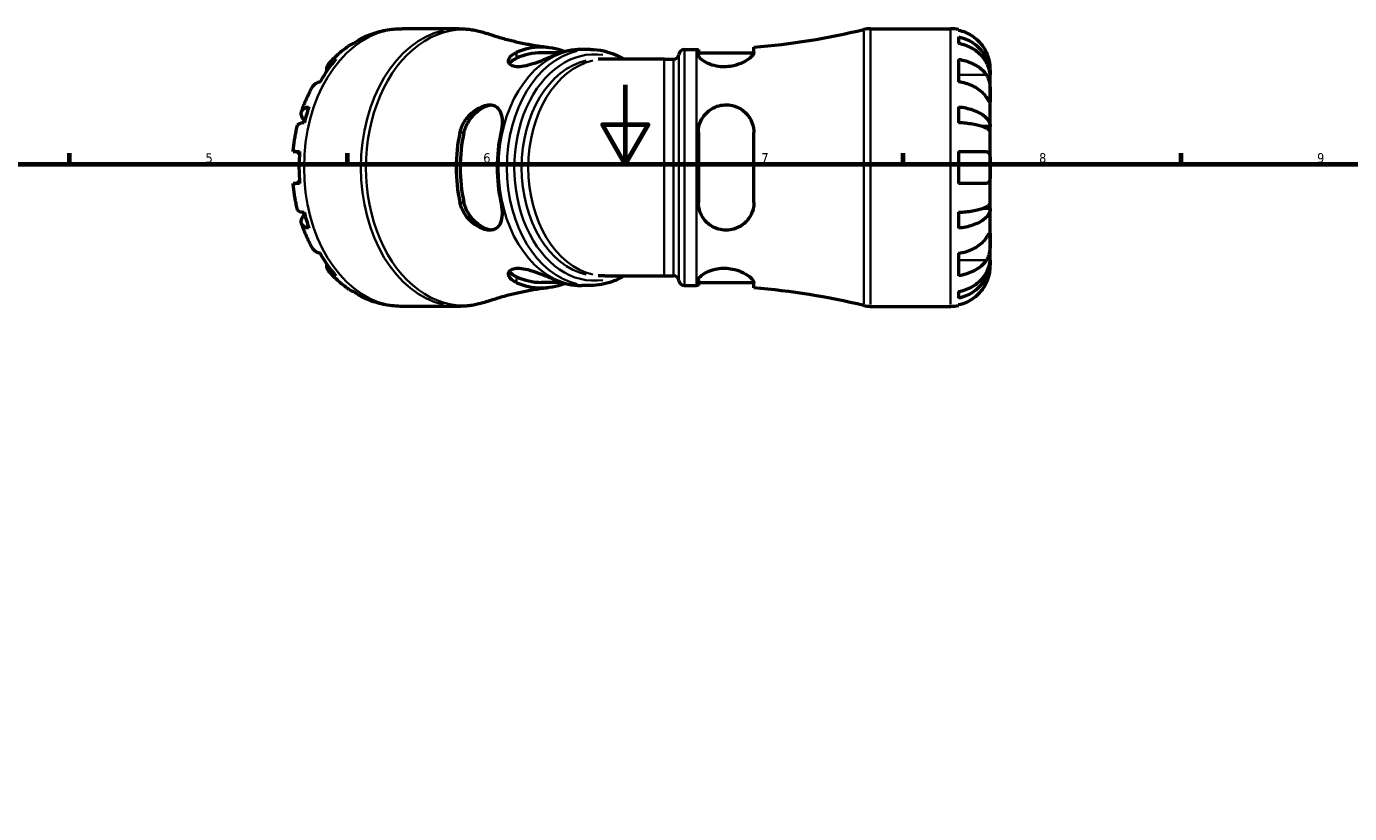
# Model space of a CAD drawing. Header units: millimetres. Extents: x -142 to 923, y -268 to 691.
# Tile 8 of 13: x 270 to 603, y 410 to 609. Entities that reach past the tile are written whole.
import ezdxf

# ---------------------------------------------------------------- set-up
doc = ezdxf.new("R2010")
doc.units = ezdxf.units.MM
for name, color, linetype, lineweight in [('Border (ANSI)', 7, 'Continuous', 70), ('Visible (ANSI)', 7, 'Continuous', 50), ('Visible Narrow (ANSI)', 7, 'Continuous', 35)]:
    doc.layers.add(name, color=color, linetype=linetype, lineweight=lineweight)
doc.styles.add('Note Text (ANSI)', font='tahoma.ttf')

# ---------------------------------------------------------------- blocks, each defined once
blk = doc.blocks.new('Borders Default Border')
at = {"layer": 'Border (ANSI)'}
for p, q in [((280.33, 574), (280.33, 576.8)), ((350.42, 574), (350.42, 576.8)), ((490.58, 574), (490.58, 576.8)), ((560.67, 574), (560.67, 576.8))]:
    blk.add_line(p, q, dxfattribs=at)
at = {"layer": 'Border (ANSI)', "flags": 128}
for points in [[(420.5, 594), (420.5, 574), (414.73, 584), (426.27, 584), (420.5, 574)], [(20, 20), (20, 574), (821, 574), (821, 20), (20, 20)]]:
    blk.add_lwpolyline(points, dxfattribs=at)
at = {"layer": 'Border (ANSI)', "color": 5, "true_color": 0x0000ff, "char_height": 2.4, "attachment_point": 7, "style": 'Note Text (ANSI)'}
for s, insert in [('5', (314.67, 574.35)), ('6', (384.69, 574.35)), ('7', (454.8, 574.4)), ('8', (524.84, 574.35)), ('9', (594.92, 574.35))]:
    blk.add_mtext(s, dxfattribs=dict(at, insert=insert))

msp = doc.modelspace()

# ---------------------------------------------------------------- linework, layer by layer
at = {"layer": 'Visible (ANSI)'}
for p, q in [((378.55, 608.18), (364.24, 608.18)), ((482.29, 608.18), (502.52, 608.18)), ((504.52, 607.98), (504.52, 607.75)), ((504.52, 606.1), (504.52, 604.44)), ((404.37, 602.13), (399.32, 602.13)), ((411.69, 602.93), (409.54, 602.93)), ((415.33, 600.48), (413.66, 600.48)), ((430.27, 600.48), (415.33, 600.48)), ((430.27, 600.48), (432.64, 600.48)), ((435.41, 602.93), (438.45, 602.93)), ((438.91, 602.93), (438.91, 601.6)), ((438.91, 602.13), (452.91, 602.13)), ((452.91, 602.21), (452.91, 603.52)), ((504.52, 600.45), (504.52, 594.79)), ((512.52, 596.57), (512.52, 598.18)), ((512.52, 596.57), (512.49, 596.57)), ((512.52, 595.96), (512.52, 596.57)), ((512.52, 590.86), (512.52, 595.96)), ((512.52, 583.48), (512.52, 590.86)), ((504.52, 588.47), (504.52, 584.47)), ((438.91, 581.98), (438.91, 564.38)), ((452.91, 564.38), (452.91, 581.98)), ((512.52, 583.48), (510.61, 583.48)), ((512.52, 582), (512.52, 583.48)), ((512.52, 573.18), (512.52, 582)), ((336.74, 577.18), (338.39, 577.18)), ((504.52, 577.18), (504.52, 569.18)), ((504.52, 577.18), (511.56, 577.18)), ((512.52, 564.36), (512.52, 573.18)), ((338.39, 569.18), (336.74, 569.18)), ((511.56, 569.18), (504.52, 569.18)), ((512.52, 562.88), (512.52, 564.36)), ((504.52, 561.89), (504.52, 557.88)), ((512.52, 562.88), (510.61, 562.88)), ((512.52, 555.5), (512.52, 562.88)), ((512.52, 550.4), (512.52, 555.5)), ((504.52, 551.56), (504.52, 545.91)), ((512.52, 549.79), (512.49, 549.79)), ((512.52, 549.79), (512.52, 550.4)), ((512.52, 548.18), (512.52, 549.79)), ((404.37, 544.23), (399.32, 544.23)), ((415.33, 545.88), (413.66, 545.88)), ((415.33, 545.88), (430.27, 545.88)), ((430.27, 545.88), (432.64, 545.88)), ((438.91, 544.76), (438.91, 543.43)), ((438.91, 544.23), (452.91, 544.23)), ((452.91, 542.84), (452.91, 544.15)), ((411.69, 543.43), (409.54, 543.43)), ((435.41, 543.43), (438.45, 543.43)), ((504.52, 541.92), (504.52, 540.26)), ((378.55, 538.18), (364.24, 538.18)), ((482.29, 538.18), (502.52, 538.18)), ((504.52, 538.61), (504.52, 538.38))]:
    msp.add_line(p, q, dxfattribs=at)
for centre, radius, start, end in [((438.45, 781.53), 178.6, 274.644, 283.6603), ((482.29, 601.18), 7, 90, 103.6603), ((502.52, 598.18), 10, 78.463, 90), ((432.64, 601.88), 1.4, 270, 352.8192), ((435.41, 601.53), 1.4, 90, 172.8192), ((438.45, 781.53), 178.6, 270, 270.1476), ((432.64, 544.48), 1.4, 7.1808, 90), ((435.41, 544.83), 1.4, 187.1808, 270), ((438.45, 364.83), 178.6, 89.8524, 90), ((438.45, 364.83), 178.6, 76.3397, 85.356), ((482.29, 545.18), 7, 256.3397, 270), ((502.52, 548.18), 10, 270, 281.537)]:
    msp.add_arc(centre, radius, start, end, dxfattribs=at)
for centre, major_axis, start_param, end_param in [((362.83, 573.18), (0, 34.8), 0.330319, 0.455079), ((399.32, 573.18), (0, 30.34), 6.007526, 6.577497), ((362.83, 573.18), (0, -34.8), 3.811787, 4.042195), ((399.32, 573.18), (0, 28.95), 0, 0.30886), ((409.22, 573.18), (0, 29.75), 6.28061, 6.58347), ((362.83, 573.18), (0, -34.8), 4.25731, 4.38207), ((399.32, 573.18), (0, 30.34), 1.276485, 1.865108), ((399.32, 573.18), (0, 28.95), 1.261937, 1.879656), ((409.22, 573.18), (0, -29.75), 4.412104, 5.012674), ((362.83, 573.18), (0, -34.8), 4.597185, 4.827593), ((362.83, 573.18), (0, -34.8), 5.042708, 5.167468), ((362.83, 573.18), (0, -34.8), 5.382583, 5.612991), ((399.32, 573.18), (0, -28.95), 5.974326, 6.283185), ((399.32, 573.18), (0, -30.34), 5.988874, 6.558844), ((409.22, 573.18), (0, -29.75), 5.9829, 6.285761), ((362.83, 573.18), (0, -34.8), 5.828106, 5.952867)]:
    msp.add_ellipse(centre, major_axis=major_axis, ratio=0.707107, start_param=start_param, end_param=end_param, dxfattribs=at)
for points, knots in [([(354.13, 605.82), (354.75, 606.12), (355.39, 606.4), (356.69, 606.89), (357.35, 607.11), (358.69, 607.5), (359.37, 607.66), (360.75, 607.92), (361.44, 608.02), (362.84, 608.15), (363.54, 608.18), (364.24, 608.18)], [2.8106291, 2.8106291, 2.8106291, 2.8106291, 2.8768218, 2.8768218, 2.9430145, 2.9430145, 3.0092072, 3.0092072, 3.0753999, 3.0753999, 3.1415927, 3.1415927, 3.1415927, 3.1415927]), ([(378.55, 608.18), (379.04, 608.18), (379.52, 608.16), (380.49, 608.09), (380.98, 608.04), (381.94, 607.91), (382.42, 607.83), (383.37, 607.63), (383.84, 607.51), (384.78, 607.25), (385.24, 607.1), (385.7, 606.94)], [3.1415927, 3.1415927, 3.1415927, 3.1415927, 3.1906923, 3.1906923, 3.239792, 3.239792, 3.2888917, 3.2888917, 3.3379914, 3.3379914, 3.3870911, 3.3870911, 3.3870911, 3.3870911]), ([(511.56, 602.18), (511.35, 602.62), (511.11, 603.06), (510.45, 604.05), (510.02, 604.57), (509.14, 605.45), (508.62, 605.89), (507.5, 606.64), (506.91, 606.95), (505.78, 607.42), (505.16, 607.62), (504.52, 607.75)], [4.9026438, 4.9026438, 4.9026438, 4.9026438, 5.0422451, 5.0422451, 5.2285491, 5.2285491, 5.4138041, 5.4138041, 5.599059, 5.599059, 5.7785999, 5.7785999, 5.7785999, 5.7785999]), ([(345.89, 599.53), (346.19, 599.86), (346.49, 600.18), (347.1, 600.8), (347.42, 601.11), (348.06, 601.71), (348.39, 602), (349.06, 602.56), (349.4, 602.84), (350.1, 603.37), (350.46, 603.63), (350.82, 603.88)], [2.4758543, 2.4758543, 2.4758543, 2.4758543, 2.5182756, 2.5182756, 2.5606969, 2.5606969, 2.6031182, 2.6031182, 2.6455396, 2.6455396, 2.6879609, 2.6879609, 2.6879609, 2.6879609]), ([(352.01, 604.44), (351.61, 604.32), (351.24, 604.15), (350.89, 603.93), (350.86, 603.91), (350.82, 603.88)], [0.1897184, 0.1897184, 0.1897184, 0.1897184, 0.3698032, 0.3698032, 0.3904647, 0.3904647, 0.3904647, 0.3904647]), ([(353.1, 605.14), (353.28, 605.3), (353.47, 605.44), (354.01, 605.78), (354.42, 605.97), (354.85, 606.1)], [-0.4663811, -0.4663811, -0.4663811, -0.4663811, -0.3698032, -0.3698032, -0.1897184, -0.1897184, -0.1897184, -0.1897184]), ([(401.06, 603.42), (399.94, 603.54), (398.83, 603.7), (396.65, 604.05), (395.57, 604.25), (393.47, 604.69), (392.43, 604.94), (390.42, 605.45), (389.43, 605.73), (387.52, 606.31), (386.6, 606.62), (385.7, 606.94)], [3.2229132, 3.2229132, 3.2229132, 3.2229132, 3.2557488, 3.2557488, 3.2885843, 3.2885843, 3.3214199, 3.3214199, 3.3542555, 3.3542555, 3.3870911, 3.3870911, 3.3870911, 3.3870911]), ([(504.52, 606.1), (505.16, 605.97), (505.79, 605.78), (506.91, 605.33), (507.51, 605.02), (508.63, 604.3), (509.15, 603.88), (510.02, 603.03), (510.46, 602.52), (511.2, 601.44), (511.52, 600.85), (511.99, 599.75), (512.2, 599.12), (512.46, 597.83), (512.52, 597.17), (512.52, 596.57)], [0.189718, 0.189718, 0.189718, 0.189718, 0.369803, 0.369803, 0.554984, 0.554984, 0.740165, 0.740165, 0.925816, 0.925816, 1.111467, 1.111467, 1.297825, 1.297825, 1.484183, 1.484183, 1.484183, 1.484183]), ([(512.52, 595.96), (512.52, 596.49), (512.46, 597.08), (512.2, 598.22), (511.99, 598.78), (511.52, 599.77), (511.2, 600.29), (510.46, 601.26), (510.02, 601.71), (509.15, 602.46), (508.63, 602.83), (507.51, 603.48), (506.91, 603.75), (505.79, 604.15), (505.16, 604.32), (504.52, 604.44)], [4.459382, 4.459382, 4.459382, 4.459382, 4.64574, 4.64574, 4.832098, 4.832098, 5.017749, 5.017749, 5.2034, 5.2034, 5.388581, 5.388581, 5.573762, 5.573762, 5.753847, 5.753847, 5.753847, 5.753847]), ([(345.22, 597.48), (345.2, 597.86), (345.25, 598.22), (345.43, 598.83), (345.58, 599.13), (345.99, 599.66), (346.26, 599.89), (346.82, 600.22), (347.16, 600.36), (347.55, 600.45)], [5.0486516, 5.0486516, 5.0486516, 5.0486516, 5.2285493, 5.2285493, 5.4138042, 5.4138042, 5.5990591, 5.5990591, 5.7786001, 5.7786001, 5.7786001, 5.7786001]), ([(403, 601.6), (402.82, 601.52), (402.64, 601.44), (401.7, 601.03), (400.83, 600.66), (399.03, 599.94), (398.11, 599.59), (396.42, 599.04), (395.65, 598.83), (394.25, 598.58), (393.63, 598.53), (392.51, 598.61), (392.05, 598.75), (391.33, 599.19), (391.12, 599.51), (391, 600.27), (391.15, 600.71), (391.83, 601.52), (392.34, 601.87), (393.01, 602.17), (393.04, 602.19), (393.07, 602.2), (393.1, 602.21)], [-2.307458, -2.307458, -2.307458, -2.307458, -2.23031, -2.23031, -1.921921, -1.921921, -1.630342, -1.630342, -1.383802, -1.383802, -1.152457, -1.152457, -0.906971, -0.906971, -0.628073, -0.628073, -0.302208, -0.302208, 0, 0, 0, 0.013248, 0.013248, 0.013248, 0.013248]), ([(391.27, 599.36), (391.35, 599.49), (391.45, 599.62), (391.93, 600.12), (392.46, 600.47), (393.1, 600.76)], [2.9064554, 2.9064554, 2.9064554, 2.9064554, 3.0042713, 3.0042713, 3.2860593, 3.2860593, 3.2860593, 3.2860593]), ([(409.54, 602.93), (409.53, 602.93), (409.51, 602.93), (409.47, 602.93), (409.45, 602.93), (409.42, 602.93), (409.4, 602.93), (409.36, 602.93), (409.35, 602.93), (409.31, 602.93), (409.29, 602.93), (409.27, 602.93)], [3.141592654, 3.141592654, 3.141592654, 3.141592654, 3.142107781, 3.142107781, 3.142622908, 3.142622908, 3.143138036, 3.143138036, 3.143653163, 3.143653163, 3.14416829, 3.14416829, 3.14416829, 3.14416829]), ([(411.69, 602.93), (413.94, 602.93), (416.18, 602.44), (418.96, 601.2), (419.61, 600.86), (420.24, 600.48)], [3.1415927, 3.1415927, 3.1415927, 3.1415927, 3.4475488, 3.4475488, 3.5427378, 3.5427378, 3.5427378, 3.5427378]), ([(452.91, 602.21), (452.91, 602.1), (452.89, 601.98), (452.69, 601.53), (452.38, 601.16), (451.46, 600.4), (450.85, 600), (449.45, 599.33), (448.69, 599.05), (447.24, 598.7), (446.58, 598.6), (445.26, 598.54), (444.63, 598.57), (443.27, 598.75), (442.57, 598.93), (441.18, 599.44), (440.53, 599.79), (439.51, 600.51), (439.16, 600.89), (438.95, 601.35), (438.91, 601.48), (438.91, 601.6)], [-2.478076, -2.478076, -2.478076, -2.478076, -2.362226, -2.362226, -2.073577, -2.073577, -1.77877, -1.77877, -1.512514, -1.512514, -1.310134, -1.310134, -1.116707, -1.116707, -0.880446, -0.880446, -0.585226, -0.585226, -0.27854, -0.27854, -0.158258, -0.158258, -0.158258, -0.158258]), ([(504.52, 600.45), (505.16, 600.36), (505.78, 600.22), (506.91, 599.89), (507.5, 599.66), (508.62, 599.13), (509.14, 598.83), (510.02, 598.21), (510.45, 597.84), (511.11, 597.14), (511.35, 596.82), (511.56, 596.51)], [0.1897242, 0.1897242, 0.1897242, 0.1897242, 0.3692652, 0.3692652, 0.5545201, 0.5545201, 0.7397751, 0.7397751, 0.9260791, 0.9260791, 1.0656804, 1.0656804, 1.0656804, 1.0656804]), ([(512.52, 598.18), (512.52, 598.18), (512.52, 598.22), (512.52, 598.4), (512.51, 598.54), (512.48, 598.99), (512.44, 599.33), (512.31, 600.01), (512.24, 600.3), (512.09, 600.84), (512.01, 601.08), (511.83, 601.56), (511.73, 601.81), (511.6, 602.1), (511.58, 602.14), (511.56, 602.18)], [-2.7780414, -2.7780414, -2.7780414, -2.7780414, -2.6767215, -2.6767215, -2.5655813, -2.5655813, -2.4096011, -2.4096011, -2.3051939, -2.3051939, -2.2261755, -2.2261755, -2.1445049, -2.1445049, -2.1308178, -2.1308178, -2.1308178, -2.1308178]), ([(343.55, 594.79), (343.16, 594.7), (342.82, 594.56), (342.26, 594.23), (341.99, 594.01), (341.7, 593.64), (341.63, 593.53), (341.56, 593.41)], [0.1897242, 0.1897242, 0.1897242, 0.1897242, 0.3692652, 0.3692652, 0.5545201, 0.5545201, 0.6280602, 0.6280602, 0.6280602, 0.6280602]), ([(511.56, 590.86), (511.35, 591.17), (511.11, 591.48), (510.45, 592.18), (510.02, 592.55), (509.14, 593.17), (508.62, 593.48), (507.5, 594.01), (506.91, 594.23), (505.78, 594.56), (505.16, 594.7), (504.52, 594.79)], [4.9026438, 4.9026438, 4.9026438, 4.9026438, 5.0422451, 5.0422451, 5.2285491, 5.2285491, 5.4138041, 5.4138041, 5.599059, 5.599059, 5.7785999, 5.7785999, 5.7785999, 5.7785999]), ([(511.56, 596.51), (511.62, 596.43), (511.67, 596.33), (511.84, 596.04), (511.93, 595.82), (512.11, 595.35), (512.18, 595.09), (512.34, 594.44), (512.4, 594.03), (512.49, 593.13), (512.51, 592.63), (512.52, 591.68), (512.52, 591.23), (512.52, 590.86)], [-0.644345, -0.644345, -0.644345, -0.644345, -0.6030859, -0.6030859, -0.5200799, -0.5200799, -0.4327391, -0.4327391, -0.3100066, -0.3100066, -0.15869, -0.15869, 0, 0, 0, 0]), ([(338.86, 587.27), (339, 587.7), (339.15, 588.12), (339.47, 588.96), (339.64, 589.38), (339.99, 590.2), (340.17, 590.61), (340.54, 591.43), (340.74, 591.83), (341.14, 592.63), (341.35, 593.02), (341.56, 593.41)], [2.0202239, 2.0202239, 2.0202239, 2.0202239, 2.0630078, 2.0630078, 2.1057917, 2.1057917, 2.1485756, 2.1485756, 2.1913596, 2.1913596, 2.2341435, 2.2341435, 2.2341435, 2.2341435]), ([(512.52, 590.86), (512.52, 590.65), (512.52, 590.46), (512.52, 590.13), (512.52, 590), (512.5, 589.76), (512.48, 589.69), (512.39, 589.68), (512.33, 589.75), (512.17, 589.95), (512.09, 590.06), (511.92, 590.32), (511.82, 590.47), (511.66, 590.71), (511.61, 590.78), (511.56, 590.86)], [0, 0, 0, 0, 0.0888491, 0.0888491, 0.1837965, 0.1837965, 0.314197, 0.314197, 0.4378467, 0.4378467, 0.5241128, 0.5241128, 0.6076526, 0.6076526, 0.6434969, 0.6434969, 0.6434969, 0.6434969]), ([(339.66, 584.88), (339.5, 585.07), (339.37, 585.26), (339.08, 585.73), (338.93, 586.03), (338.78, 586.6), (338.77, 586.87), (338.85, 587.31), (338.95, 587.53), (339.29, 587.91), (339.52, 588.07), (340.03, 588.31), (340.35, 588.41), (340.73, 588.47)], [4.720972, 4.720972, 4.720972, 4.720972, 4.832098, 4.832098, 5.017749, 5.017749, 5.2034, 5.2034, 5.388581, 5.388581, 5.573762, 5.573762, 5.753847, 5.753847, 5.753847, 5.753847]), ([(378.79, 581.98), (378.8, 582.03), (378.81, 582.09), (379.06, 583.12), (379.48, 584.06), (380.59, 585.76), (381.26, 586.51), (382.73, 587.73), (383.51, 588.21), (384.82, 588.75), (385.34, 588.89), (386.25, 589), (386.65, 588.99), (387.43, 588.82), (387.78, 588.66), (388.52, 588.09), (388.83, 587.63), (389.31, 586.39), (389.43, 585.57), (389.43, 583.83), (389.33, 582.91), (389.12, 581.98)], [-2.588247, -2.588247, -2.588247, -2.588247, -2.571359, -2.571359, -2.263885, -2.263885, -1.964314, -1.964314, -1.67773, -1.67773, -1.485933, -1.485933, -1.321844, -1.321844, -1.1366, -1.1366, -0.877142, -0.877142, -0.562916, -0.562916, -0.269632, -0.269632, -0.269632, -0.269632]), ([(379.82, 581.98), (380.02, 582.9), (380.41, 583.86), (381.48, 585.6), (382.15, 586.39), (383.5, 587.59), (384.25, 588.11), (385.59, 588.73), (386.18, 588.9), (386.71, 588.96)], [-1.109188, -1.109188, -1.109188, -1.109188, -0.820634, -0.820634, -0.532081, -0.532081, -0.26604, -0.26604, -0.054861, -0.054861, -0.054861, -0.054861]), ([(438.91, 581.98), (438.91, 582.27), (438.93, 582.56), (439.07, 583.69), (439.33, 584.5), (440.18, 586.11), (440.81, 586.87), (442.21, 587.97), (442.92, 588.36), (444.31, 588.82), (444.95, 588.94), (446.26, 589), (446.9, 588.94), (448.33, 588.6), (449.07, 588.28), (450.56, 587.31), (451.26, 586.6), (452.3, 585), (452.65, 584.12), (452.88, 582.79), (452.91, 582.39), (452.91, 581.98)], [-2.461533, -2.461533, -2.461533, -2.461533, -2.370638, -2.370638, -2.099705, -2.099705, -1.786324, -1.786324, -1.537714, -1.537714, -1.341083, -1.341083, -1.143705, -1.143705, -0.892009, -0.892009, -0.573736, -0.573736, -0.27107, -0.27107, -0.14289, -0.14289, -0.14289, -0.14289]), ([(504.52, 588.47), (505.16, 588.41), (505.79, 588.31), (506.91, 588.07), (507.51, 587.91), (508.63, 587.53), (509.15, 587.31), (510.02, 586.87), (510.46, 586.6), (511.2, 586.03), (511.52, 585.73), (511.99, 585.14), (512.2, 584.81), (512.46, 584.14), (512.52, 583.8), (512.52, 583.48)], [0.189718, 0.189718, 0.189718, 0.189718, 0.369803, 0.369803, 0.554984, 0.554984, 0.740165, 0.740165, 0.925816, 0.925816, 1.111467, 1.111467, 1.297825, 1.297825, 1.484183, 1.484183, 1.484183, 1.484183]), ([(336.74, 577.18), (336.78, 577.63), (336.83, 578.08), (336.94, 578.97), (337, 579.42), (337.13, 580.31), (337.2, 580.76), (337.37, 581.64), (337.45, 582.08), (337.64, 582.96), (337.74, 583.4), (337.85, 583.83)], [1.6957368, 1.6957368, 1.6957368, 1.6957368, 1.7380245, 1.7380245, 1.7803121, 1.7803121, 1.8225997, 1.8225997, 1.8648873, 1.8648873, 1.907175, 1.907175, 1.907175, 1.907175]), ([(339.55, 584.47), (339.19, 584.43), (338.88, 584.38), (338.41, 584.27), (338.2, 584.19), (337.94, 584.01), (337.87, 583.92), (337.85, 583.83)], [0.1897184, 0.1897184, 0.1897184, 0.1897184, 0.3698032, 0.3698032, 0.5549844, 0.5549844, 0.7124708, 0.7124708, 0.7124708, 0.7124708]), ([(512.52, 582), (512.52, 582.16), (512.46, 582.33), (512.2, 582.66), (511.99, 582.82), (511.52, 583.11), (511.2, 583.26), (510.46, 583.54), (510.02, 583.67), (509.15, 583.89), (508.63, 584), (507.51, 584.19), (506.91, 584.27), (505.79, 584.38), (505.16, 584.43), (504.52, 584.47)], [4.459382, 4.459382, 4.459382, 4.459382, 4.64574, 4.64574, 4.832098, 4.832098, 5.017749, 5.017749, 5.2034, 5.2034, 5.388581, 5.388581, 5.573762, 5.573762, 5.753847, 5.753847, 5.753847, 5.753847]), ([(338.34, 576.55), (338.22, 576.69), (338.1, 576.81), (337.87, 576.99), (337.77, 577.05), (337.58, 577.14), (337.49, 577.17), (337.38, 577.18), (337.36, 577.18), (337.35, 577.18)], [-0.8866344, -0.8866344, -0.8866344, -0.8866344, -0.8133389, -0.8133389, -0.7494969, -0.7494969, -0.6846989, -0.6846989, -0.6690141, -0.6690141, -0.6690141, -0.6690141]), ([(511.56, 577.18), (511.65, 577.18), (511.74, 577.16), (511.9, 577.11), (511.96, 577.06), (512.1, 576.94), (512.17, 576.85), (512.33, 576.53), (512.4, 576.27), (512.49, 575.6), (512.51, 575.18), (512.52, 574.23), (512.52, 573.71), (512.52, 573.18)], [-0.6479836, -0.6479836, -0.6479836, -0.6479836, -0.5812922, -0.5812922, -0.5195743, -0.5195743, -0.4431699, -0.4431699, -0.3085364, -0.3085364, -0.1588124, -0.1588124, 0, 0, 0, 0]), ([(512.52, 573.18), (512.52, 572.8), (512.52, 572.43), (512.52, 571.66), (512.51, 571.27), (512.47, 570.58), (512.43, 570.28), (512.32, 569.82), (512.25, 569.64), (512.1, 569.42), (512.03, 569.35), (511.89, 569.25), (511.82, 569.22), (511.68, 569.19), (511.62, 569.18), (511.56, 569.18)], [0, 0, 0, 0, 0.1127497, 0.1127497, 0.240462, 0.240462, 0.3630761, 0.3630761, 0.4698265, 0.4698265, 0.5368083, 0.5368083, 0.5973812, 0.5973812, 0.6407273, 0.6407273, 0.6407273, 0.6407273]), ([(337.85, 562.53), (337.74, 562.96), (337.64, 563.4), (337.45, 564.28), (337.37, 564.72), (337.2, 565.6), (337.13, 566.05), (337, 566.94), (336.94, 567.38), (336.83, 568.28), (336.78, 568.73), (336.74, 569.18)], [1.2344177, 1.2344177, 1.2344177, 1.2344177, 1.2767053, 1.2767053, 1.3189929, 1.3189929, 1.3612806, 1.3612806, 1.4035682, 1.4035682, 1.4458558, 1.4458558, 1.4458558, 1.4458558]), ([(337.35, 569.18), (337.38, 569.18), (337.42, 569.18), (337.55, 569.21), (337.64, 569.24), (337.84, 569.35), (337.94, 569.42), (338.15, 569.6), (338.24, 569.7), (338.34, 569.81)], [-1.8396146, -1.8396146, -1.8396146, -1.8396146, -1.8090867, -1.8090867, -1.7452987, -1.7452987, -1.6788149, -1.6788149, -1.6209737, -1.6209737, -1.6209737, -1.6209737]), ([(389.12, 564.38), (389.14, 564.3), (389.16, 564.22), (389.37, 563.18), (389.46, 562.23), (389.4, 560.58), (389.28, 559.86), (388.81, 558.69), (388.48, 558.23), (387.73, 557.67), (387.37, 557.52), (386.6, 557.37), (386.2, 557.36), (385.26, 557.48), (384.74, 557.63), (383.43, 558.19), (382.67, 558.67), (381.16, 559.94), (380.44, 560.77), (379.37, 562.52), (379.01, 563.41), (378.8, 564.34), (378.79, 564.36), (378.79, 564.38)], [-2.57332, -2.57332, -2.57332, -2.57332, -2.549095, -2.549095, -2.243121, -2.243121, -1.960926, -1.960926, -1.696738, -1.696738, -1.513762, -1.513762, -1.349572, -1.349572, -1.155184, -1.155184, -0.874064, -0.874064, -0.548607, -0.548607, -0.261357, -0.261357, -0.255926, -0.255926, -0.255926, -0.255926]), ([(386.71, 557.4), (386.18, 557.46), (385.59, 557.63), (384.25, 558.25), (383.5, 558.76), (382.15, 559.97), (381.48, 560.76), (380.41, 562.5), (380.02, 563.46), (379.82, 564.38)], [2.231619, 2.231619, 2.231619, 2.231619, 2.442798, 2.442798, 2.708839, 2.708839, 2.997392, 2.997392, 3.285945, 3.285945, 3.285945, 3.285945]), ([(452.91, 564.38), (452.91, 564.01), (452.89, 563.65), (452.69, 562.39), (452.38, 561.54), (451.46, 560.01), (450.85, 559.33), (449.45, 558.28), (448.69, 557.9), (447.24, 557.47), (446.58, 557.38), (445.26, 557.38), (444.63, 557.47), (443.27, 557.85), (442.57, 558.18), (441.18, 559.14), (440.53, 559.82), (439.51, 561.39), (439.16, 562.29), (438.95, 563.62), (438.91, 564), (438.91, 564.38)], [-2.478076, -2.478076, -2.478076, -2.478076, -2.362226, -2.362226, -2.073577, -2.073577, -1.77877, -1.77877, -1.512514, -1.512514, -1.310134, -1.310134, -1.116707, -1.116707, -0.880446, -0.880446, -0.585226, -0.585226, -0.27854, -0.27854, -0.158258, -0.158258, -0.158258, -0.158258]), ([(504.52, 561.89), (505.16, 561.93), (505.79, 561.97), (506.91, 562.09), (507.51, 562.17), (508.63, 562.36), (509.15, 562.47), (510.02, 562.69), (510.46, 562.82), (511.2, 563.1), (511.52, 563.25), (511.99, 563.54), (512.2, 563.7), (512.46, 564.03), (512.52, 564.2), (512.52, 564.36)], [0.189718, 0.189718, 0.189718, 0.189718, 0.369803, 0.369803, 0.554984, 0.554984, 0.740165, 0.740165, 0.925816, 0.925816, 1.111467, 1.111467, 1.297825, 1.297825, 1.484183, 1.484183, 1.484183, 1.484183]), ([(337.85, 562.53), (337.87, 562.43), (337.94, 562.34), (338.2, 562.17), (338.41, 562.09), (338.88, 561.97), (339.19, 561.93), (339.55, 561.89)], [5.2310945, 5.2310945, 5.2310945, 5.2310945, 5.388581, 5.388581, 5.5737621, 5.5737621, 5.753847, 5.753847, 5.753847, 5.753847]), ([(340.73, 557.88), (340.35, 557.95), (340.03, 558.05), (339.52, 558.29), (339.29, 558.45), (338.95, 558.83), (338.85, 559.05), (338.77, 559.49), (338.78, 559.76), (338.93, 560.33), (339.08, 560.63), (339.37, 561.1), (339.5, 561.28), (339.66, 561.48)], [0.189718, 0.189718, 0.189718, 0.189718, 0.369803, 0.369803, 0.554984, 0.554984, 0.740165, 0.740165, 0.925816, 0.925816, 1.111467, 1.111467, 1.222593, 1.222593, 1.222593, 1.222593]), ([(512.52, 562.88), (512.52, 562.56), (512.46, 562.22), (512.2, 561.54), (511.99, 561.21), (511.52, 560.63), (511.2, 560.33), (510.46, 559.76), (510.02, 559.49), (509.15, 559.05), (508.63, 558.83), (507.51, 558.45), (506.91, 558.29), (505.79, 558.05), (505.16, 557.95), (504.52, 557.88)], [4.459382, 4.459382, 4.459382, 4.459382, 4.64574, 4.64574, 4.832098, 4.832098, 5.017749, 5.017749, 5.2034, 5.2034, 5.388581, 5.388581, 5.573762, 5.573762, 5.753847, 5.753847, 5.753847, 5.753847]), ([(341.56, 552.95), (341.35, 553.34), (341.14, 553.73), (340.74, 554.53), (340.54, 554.93), (340.17, 555.74), (339.99, 556.15), (339.64, 556.98), (339.47, 557.4), (339.15, 558.24), (339, 558.66), (338.86, 559.09)], [0.9074491, 0.9074491, 0.9074491, 0.9074491, 0.9502331, 0.9502331, 0.993017, 0.993017, 1.0358009, 1.0358009, 1.0785849, 1.0785849, 1.1213688, 1.1213688, 1.1213688, 1.1213688]), ([(504.52, 551.56), (505.16, 551.66), (505.78, 551.8), (506.91, 552.13), (507.5, 552.35), (508.62, 552.88), (509.14, 553.19), (510.02, 553.81), (510.45, 554.18), (511.11, 554.88), (511.35, 555.19), (511.56, 555.5)], [0.1897242, 0.1897242, 0.1897242, 0.1897242, 0.3692652, 0.3692652, 0.5545201, 0.5545201, 0.7397751, 0.7397751, 0.9260791, 0.9260791, 1.0656804, 1.0656804, 1.0656804, 1.0656804]), ([(511.56, 555.5), (511.62, 555.59), (511.67, 555.67), (511.84, 555.92), (511.93, 556.06), (512.11, 556.32), (512.18, 556.43), (512.34, 556.62), (512.4, 556.68), (512.49, 556.67), (512.51, 556.56), (512.52, 556.17), (512.52, 555.88), (512.52, 555.5)], [-0.644345, -0.644345, -0.644345, -0.644345, -0.6030859, -0.6030859, -0.5200799, -0.5200799, -0.4327391, -0.4327391, -0.3100066, -0.3100066, -0.15869, -0.15869, 0, 0, 0, 0]), ([(512.52, 555.5), (512.52, 555.29), (512.52, 555.06), (512.52, 554.54), (512.52, 554.26), (512.5, 553.54), (512.48, 553.11), (512.39, 552.27), (512.33, 551.87), (512.17, 551.22), (512.09, 550.96), (511.92, 550.49), (511.82, 550.28), (511.66, 550), (511.61, 549.92), (511.56, 549.84)], [0, 0, 0, 0, 0.0888491, 0.0888491, 0.1837965, 0.1837965, 0.314197, 0.314197, 0.4378467, 0.4378467, 0.5241128, 0.5241128, 0.6076526, 0.6076526, 0.6434969, 0.6434969, 0.6434969, 0.6434969]), ([(341.56, 552.95), (341.63, 552.83), (341.7, 552.72), (341.99, 552.35), (342.26, 552.13), (342.82, 551.8), (343.16, 551.66), (343.55, 551.56)], [5.340264, 5.340264, 5.340264, 5.340264, 5.4138041, 5.4138041, 5.599059, 5.599059, 5.7785999, 5.7785999, 5.7785999, 5.7785999]), ([(347.55, 545.91), (347.16, 546), (346.82, 546.14), (346.26, 546.47), (345.99, 546.69), (345.58, 547.22), (345.43, 547.53), (345.25, 548.14), (345.2, 548.5), (345.22, 548.88)], [0.1897242, 0.1897242, 0.1897242, 0.1897242, 0.3692652, 0.3692652, 0.5545201, 0.5545201, 0.7397751, 0.7397751, 0.9196727, 0.9196727, 0.9196727, 0.9196727]), ([(393.1, 544.15), (393.07, 544.16), (393.04, 544.17), (393.01, 544.19), (392.58, 544.38), (392.21, 544.6), (391.47, 545.19), (391.2, 545.58), (390.99, 546.35), (391.06, 546.73), (391.51, 547.3), (391.84, 547.52), (392.73, 547.78), (393.26, 547.83), (394.5, 547.75), (395.19, 547.63), (396.81, 547.21), (397.74, 546.9), (399.63, 546.19), (400.58, 545.8), (402, 545.19), (402.53, 544.96), (403, 544.76)], [-0.013254, -0.013254, -0.013254, -0.013254, 0, 0, 0, 0.195674, 0.195674, 0.491508, 0.491508, 0.782388, 0.782388, 1.025883, 1.025883, 1.257719, 1.257719, 1.49317, 1.49317, 1.7847, 1.7847, 2.099498, 2.099498, 2.307274, 2.307274, 2.307274, 2.307274]), ([(438.91, 544.76), (438.91, 544.85), (438.93, 544.94), (439.07, 545.33), (439.33, 545.66), (440.18, 546.36), (440.81, 546.74), (442.21, 547.32), (442.92, 547.53), (444.31, 547.76), (444.95, 547.81), (446.26, 547.79), (446.9, 547.71), (448.33, 547.42), (449.07, 547.18), (450.56, 546.53), (451.26, 546.1), (452.3, 545.28), (452.65, 544.89), (452.88, 544.41), (452.91, 544.27), (452.91, 544.15)], [-2.461533, -2.461533, -2.461533, -2.461533, -2.370638, -2.370638, -2.099705, -2.099705, -1.786324, -1.786324, -1.537714, -1.537714, -1.341083, -1.341083, -1.143705, -1.143705, -0.892009, -0.892009, -0.573736, -0.573736, -0.27107, -0.27107, -0.14289, -0.14289, -0.14289, -0.14289]), ([(504.52, 541.92), (505.16, 542.04), (505.79, 542.21), (506.91, 542.61), (507.51, 542.88), (508.63, 543.52), (509.15, 543.9), (510.02, 544.65), (510.46, 545.1), (511.2, 546.07), (511.52, 546.59), (511.99, 547.57), (512.2, 548.14), (512.46, 549.28), (512.52, 549.86), (512.52, 550.4)], [0.189718, 0.189718, 0.189718, 0.189718, 0.369803, 0.369803, 0.554984, 0.554984, 0.740165, 0.740165, 0.925816, 0.925816, 1.111467, 1.111467, 1.297825, 1.297825, 1.484183, 1.484183, 1.484183, 1.484183]), ([(511.56, 549.84), (511.35, 549.53), (511.11, 549.22), (510.45, 548.52), (510.02, 548.15), (509.14, 547.53), (508.62, 547.22), (507.5, 546.69), (506.91, 546.47), (505.78, 546.14), (505.16, 546), (504.52, 545.91)], [4.9026438, 4.9026438, 4.9026438, 4.9026438, 5.0422451, 5.0422451, 5.2285491, 5.2285491, 5.4138041, 5.4138041, 5.599059, 5.599059, 5.7785999, 5.7785999, 5.7785999, 5.7785999]), ([(512.52, 549.79), (512.52, 549.19), (512.46, 548.53), (512.2, 547.24), (511.99, 546.61), (511.52, 545.5), (511.2, 544.92), (510.46, 543.83), (510.02, 543.33), (509.15, 542.48), (508.63, 542.06), (507.51, 541.34), (506.91, 541.03), (505.79, 540.58), (505.16, 540.39), (504.52, 540.26)], [4.459382, 4.459382, 4.459382, 4.459382, 4.64574, 4.64574, 4.832098, 4.832098, 5.017749, 5.017749, 5.2034, 5.2034, 5.388581, 5.388581, 5.573762, 5.573762, 5.753847, 5.753847, 5.753847, 5.753847]), ([(511.56, 544.18), (511.63, 544.33), (511.69, 544.47), (511.85, 544.86), (511.94, 545.1), (512.11, 545.59), (512.18, 545.84), (512.34, 546.44), (512.4, 546.76), (512.49, 547.4), (512.51, 547.68), (512.52, 548.07), (512.52, 548.18), (512.52, 548.18)], [-0.6400853, -0.6400853, -0.6400853, -0.6400853, -0.5922218, -0.5922218, -0.5159504, -0.5159504, -0.4323561, -0.4323561, -0.3086303, -0.3086303, -0.1584496, -0.1584496, 0, 0, 0, 0]), ([(350.82, 542.47), (350.46, 542.73), (350.1, 542.98), (349.4, 543.52), (349.06, 543.79), (348.39, 544.36), (348.06, 544.65), (347.42, 545.25), (347.1, 545.56), (346.49, 546.18), (346.19, 546.5), (345.89, 546.83)], [0.4536318, 0.4536318, 0.4536318, 0.4536318, 0.4960531, 0.4960531, 0.5384744, 0.5384744, 0.5808957, 0.5808957, 0.623317, 0.623317, 0.6657384, 0.6657384, 0.6657384, 0.6657384]), ([(393.1, 545.6), (392.45, 545.89), (391.9, 546.25), (391.44, 546.75), (391.35, 546.88), (391.27, 547)], [-1.1091877, -1.1091877, -1.1091877, -1.1091877, -0.8206342, -0.8206342, -0.7290719, -0.7290719, -0.7290719, -0.7290719]), ([(420.24, 545.88), (419.27, 545.3), (418.27, 544.81), (415.44, 543.77), (413.57, 543.43), (411.69, 543.43)], [5.8820402, 5.8820402, 5.8820402, 5.8820402, 6.028128, 6.028128, 6.2831853, 6.2831853, 6.2831853, 6.2831853]), ([(504.52, 538.61), (505.16, 538.74), (505.78, 538.94), (506.91, 539.41), (507.5, 539.72), (508.62, 540.47), (509.14, 540.91), (510.02, 541.79), (510.45, 542.31), (511.11, 543.3), (511.35, 543.74), (511.56, 544.18)], [0.1897242, 0.1897242, 0.1897242, 0.1897242, 0.3692652, 0.3692652, 0.5545201, 0.5545201, 0.7397751, 0.7397751, 0.9260791, 0.9260791, 1.0656804, 1.0656804, 1.0656804, 1.0656804]), ([(350.82, 542.47), (350.86, 542.45), (350.89, 542.43), (351.24, 542.21), (351.61, 542.04), (352.01, 541.92)], [5.5531006, 5.5531006, 5.5531006, 5.5531006, 5.5737621, 5.5737621, 5.753847, 5.753847, 5.753847, 5.753847]), ([(354.85, 540.26), (354.42, 540.39), (354.01, 540.58), (353.47, 540.92), (353.28, 541.06), (353.1, 541.22)], [0.1897184, 0.1897184, 0.1897184, 0.1897184, 0.3698032, 0.3698032, 0.4663811, 0.4663811, 0.4663811, 0.4663811]), ([(364.24, 538.18), (363.54, 538.18), (362.84, 538.21), (361.44, 538.34), (360.75, 538.44), (359.37, 538.7), (358.69, 538.86), (357.35, 539.24), (356.69, 539.46), (355.39, 539.96), (354.75, 540.24), (354.13, 540.54)], [0, 0, 0, 0, 0.0661927, 0.0661927, 0.1323854, 0.1323854, 0.1985781, 0.1985781, 0.2647708, 0.2647708, 0.3309636, 0.3309636, 0.3309636, 0.3309636]), ([(385.7, 539.42), (386.6, 539.74), (387.52, 540.04), (389.43, 540.63), (390.42, 540.9), (392.43, 541.42), (393.47, 541.66), (395.57, 542.11), (396.65, 542.31), (398.83, 542.66), (399.94, 542.81), (401.06, 542.94)], [6.0376868, 6.0376868, 6.0376868, 6.0376868, 6.0705224, 6.0705224, 6.103358, 6.103358, 6.1361936, 6.1361936, 6.1690292, 6.1690292, 6.2018648, 6.2018648, 6.2018648, 6.2018648]), ([(409.27, 543.43), (409.29, 543.43), (409.31, 543.43), (409.35, 543.43), (409.36, 543.43), (409.4, 543.43), (409.42, 543.43), (409.45, 543.43), (409.47, 543.43), (409.51, 543.43), (409.53, 543.43), (409.54, 543.43)], [6.28060967, 6.28060967, 6.28060967, 6.28060967, 6.281124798, 6.281124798, 6.281639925, 6.281639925, 6.282155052, 6.282155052, 6.28267018, 6.28267018, 6.283185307, 6.283185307, 6.283185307, 6.283185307]), ([(385.7, 539.42), (385.24, 539.26), (384.78, 539.11), (383.84, 538.85), (383.37, 538.73), (382.42, 538.53), (381.94, 538.45), (380.98, 538.31), (380.49, 538.26), (379.52, 538.2), (379.04, 538.18), (378.55, 538.18)], [6.0376868, 6.0376868, 6.0376868, 6.0376868, 6.0867865, 6.0867865, 6.1358862, 6.1358862, 6.1849859, 6.1849859, 6.2340856, 6.2340856, 6.2831853, 6.2831853, 6.2831853, 6.2831853])]:
    msp.add_open_spline(points, degree=3, knots=knots, dxfattribs=at)
at = {"layer": 'Visible Narrow (ANSI)'}
for p, q in [((480.63, 538.81), (480.63, 607.55)), ((482.29, 607.75), (482.29, 538.61)), ((502.52, 538.61), (502.52, 607.75)), ((393.1, 600.83), (393.1, 602.14)), ((434.03, 601.35), (434.03, 545.01)), ((435.41, 602.56), (435.41, 543.8)), ((438.45, 543.8), (438.45, 602.56)), ((430.27, 546.22), (430.27, 600.14)), ((432.64, 546.22), (432.64, 600.14)), ((511.21, 596.51), (504.87, 596.51)), ((378.84, 581.98), (379.77, 581.98)), ((379.77, 564.38), (378.84, 564.38)), ((511.21, 549.84), (504.87, 549.84)), ((393.1, 544.22), (393.1, 545.53))]:
    msp.add_line(p, q, dxfattribs=at)
for centre, major_axis, start_param, end_param in [((364.24, 573.18), (0, -35), 3.298672, 6.126106), ((378.55, 573.18), (0, 35), 0.15708, 2.984513), ((379.72, 573.18), (0, -34.8), 3.077724, 6.347054), ((409.54, 573.18), (0, -29.75), 3.298672, 6.126106), ((411.69, 573.18), (0, 29.75), 0.15708, 2.984513), ((412.68, 573.18), (0, 28.53), 6.175549, 9.532414), ((413.66, 573.18), (0, -27.3), 3.298672, 6.126106), ((415.33, 573.18), (0, -27.3), 3.298672, 6.126106)]:
    msp.add_ellipse(centre, major_axis=major_axis, ratio=0.707107, start_param=start_param, end_param=end_param, dxfattribs=at)

# ---------------------------------------------------------------- block references
msp.add_blockref('Borders Default Border', (0, 0))

doc.saveas('drawing.dxf')
